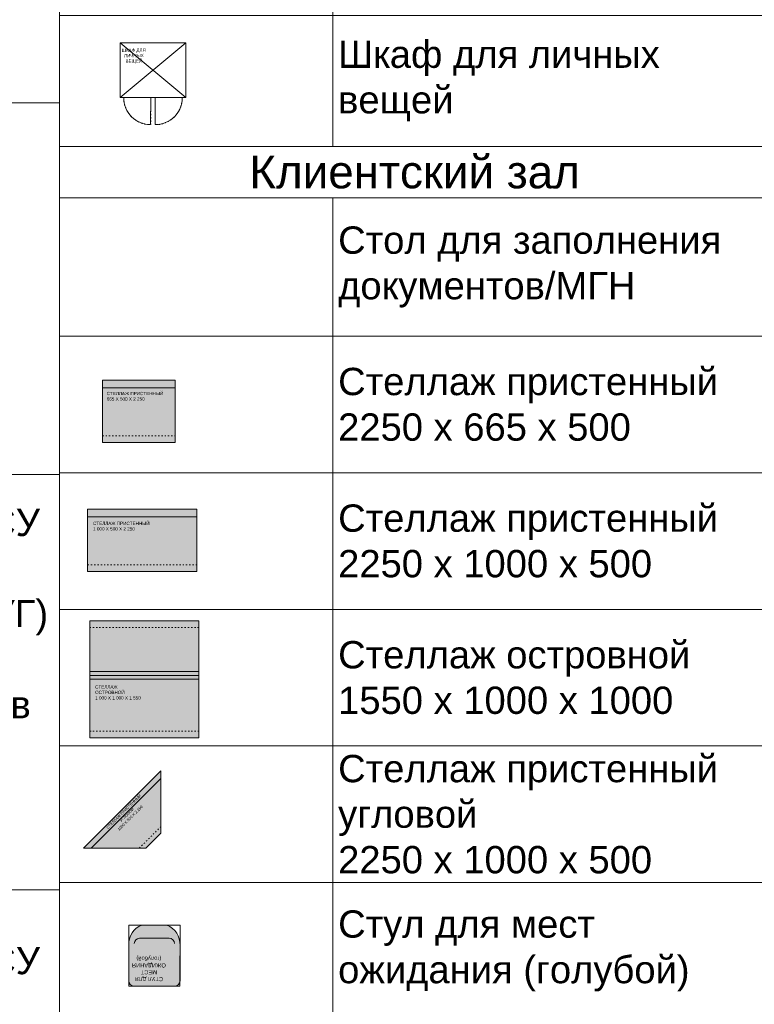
# Model space of a CAD drawing. Header units: millimetres. Extents: x -57464382 to 30606835, y -92609 to 65084.
# Tile 32 of 256: x -66369 to -59645, y -48973 to -39964. Entities that reach past the tile are written whole.
import ezdxf
from ezdxf import colors
from ezdxf.entities.mleader import LeaderData, LeaderLine
from ezdxf.math import Vec2, Vec3

# ---------------------------------------------------------------- set-up
doc = ezdxf.new("R2010")
doc.units = ezdxf.units.MM
doc.linetypes.add('ACAD_ISO03W100', pattern=[30, 12, -18])
doc.layers.get('0').update_dxf_attribs({"lineweight": 0})
for name, color, linetype, lineweight in [('07_АР_Размеры перегородки', 250, 'Continuous', 0), ('09_АР_Мебель', 4, 'Continuous', 9), ('17_АР_Текст', 235, 'Continuous', 0)]:
    doc.layers.add(name, color=color, linetype=linetype, lineweight=lineweight)
doc.layers.add('1. ПОДЛОЖКА', color=7, linetype='Continuous', lineweight=0, true_color=0x9b9292)
doc.styles.add('_ТЕКСТОВЫЙ', font='arial.ttf', dxfattribs={"width": 0.8})
doc.styles.add('_ТЕКСТОВЫЙ АННОТАТИЫНЫЙ', font='arial.ttf', dxfattribs={"width": 0.8})
doc.styles.add('HVAC_AEP', font='arial.ttf')
doc.styles.get("Standard").update_dxf_attribs({"font": 'arial.ttf'})

# ---------------------------------------------------------------- blocks, each defined once
blk = doc.blocks.new('*T175')
at = {"color": 0, "linetype": 'ByBlock', "lineweight": -2, "transparency": 16777216}
for p, q in [((0, 0), (8500, 0)), ((0, 0), (0, -27939.33333333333)), ((8500, 0), (8500, -27939.33333333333)), ((0, -469.6666666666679), (8500, -469.6666666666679)), ((4500, -469.6666666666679), (4500, -27939.33333333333)), ((0, -4969.666666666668), (8500, -4969.666666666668)), ((0, -9469.666666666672), (8500, -9469.666666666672)), ((0, -13269.66666666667), (8500, -13269.66666666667)), ((0, -16669.66666666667), (8500, -16669.66666666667)), ((0, -20469.66666666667), (8500, -20469.66666666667)), ((0, -24269.66666666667), (8500, -24269.66666666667)), ((0, -26370.40563892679), (8500, -26370.40563892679)), ((0, -27939.33333333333), (8500, -27939.33333333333))]:
    blk.add_line(p, q, dxfattribs=at)
at = {"color": 0, "lineweight": 15, "transparency": 16777216, "style": 'HVAC_AEP'}
for s, insert, char_height, width, attachment_point in [('{\\H0.83333x;\\C256;Готовые блоки (Барьеры, АРМ, Почтальоны)}', (4250, -234.8333333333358), 300, 8497, 5), ('{\\fCalibri|b0|i0|c204|p34;\\C256;Группа блоков 1200\\P\\PПо невозможности разместить стандартный барьер для приёма посылок, применить откидную столешницу для МГН}', (4550, -2719.666666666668), 250, 3900, 4), ('{\\fCalibri|b0|i0|c204|p34;\\C256;Группа блоков 1400\\P\\PПо невозможности разместить стандартный барьер для приёма посылок, применить откидную столешницу для МГН}', (4550, -7219.666666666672), 250, 3900, 4), ('{\\fCalibri|b0|i0|c204|p34;\\C256;Группа блоков \\P\\PПочта банк 1400}', (4550, -11369.66666666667), 250, 3900, 4), ('{\\fCalibri|b0|i0|c204|p34;\\C256;Группа блоков \\P\\PПочта банк 1200}', (4550, -14969.66666666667), 250, 3900, 4), ('{\\C256;ГРУППА МЕБЕЛИ ЦСУ (ЦЕНТР СОЦИАЛЬНЫХ УСЛУГ)\\P\\PЕсли не помещается в кабинете можно установить в клиентском зале }', (4550, -18569.66666666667), 250, 3900, 4), ('{\\C256;ГРУППА МЕБЕЛИ ЦСУ (ЦЕНТР СОЦИАЛЬНЫХ УСЛУГ)\\P\\P\\fCalibri|b0|i0|c204|p34;Если нет места на стол 1400 ставим выноску на стол МГН 1200}', (4550, -22369.66666666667), 250, 3900, 4)]:
    blk.add_mtext(s, dxfattribs=dict(at, insert=insert, char_height=char_height, width=width, attachment_point=attachment_point))
blk = doc.blocks.new('_Dot')
at = {"color": 0, "linetype": 'ByBlock', "lineweight": -2}
blk.add_line((-0.5, 0), (-1, 0), dxfattribs=at)
at = {"color": 0, "linetype": 'ByBlock', "const_width": 0.5}
blk.add_lwpolyline([(-0.25, 0, 1), (0.25, 0, 1)], format="xyb", close=True, dxfattribs=at)
blk = doc.blocks.new('*T176')
at = {"color": 0, "linetype": 'ByBlock', "lineweight": -2, "transparency": 16777216}
for p, q in [((0, 0), (6500, 0)), ((0, 0), (0, -13669.66666666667)), ((6500, 0), (6500, -13669.66666666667)), ((0, -469.6666666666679), (6500, -469.6666666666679)), ((2500, -469.6666666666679), (2500, -13669.66666666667)), ((0, -1669.666666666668), (6500, -1669.666666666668)), ((0, -2869.666666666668), (6500, -2869.666666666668)), ((0, -4069.666666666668), (6500, -4069.666666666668)), ((0, -5269.666666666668), (6500, -5269.666666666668)), ((0, -6469.666666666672), (6500, -6469.666666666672)), ((0, -7669.666666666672), (6500, -7669.666666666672)), ((0, -8869.666666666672), (6500, -8869.666666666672)), ((0, -10069.66666666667), (6500, -10069.66666666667)), ((0, -11269.66666666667), (6500, -11269.66666666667)), ((0, -12469.66666666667), (6500, -12469.66666666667)), ((0, -13669.66666666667), (6500, -13669.66666666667))]:
    blk.add_line(p, q, dxfattribs=at)
at = {"color": 0, "lineweight": 15, "transparency": 16777216, "style": 'HVAC_AEP'}
for s, insert, char_height, width, attachment_point in [('Хранение (стеллажи, шкафы)', (3250, -234.8333333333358), 300, 6497, 5), ('Стеллаж 400мм', (2550, -1069.666666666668), 250, 3900, 4), ('Стеллаж 600мм', (2550, -2269.666666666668), 250, 3900, 4), ('Стеллаж для^Jрозницы 400мм', (2550, -3469.666666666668), 250, 3900, 4), ('Стеллаж для^Jрозницы 600мм', (2550, -4669.666666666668), 250, 3900, 4), ('Шкаф ТМЦ', (2550, -5869.666666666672), 250, 3900, 4), ('Шкаф для розницы', (2550, -7069.666666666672), 250, 3900, 4), ('Шкаф Архива', (2550, -8269.666666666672), 250, 3900, 4), ('Сейф', (2550, -9469.666666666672), 250, 3900, 4), ('Шкаф уборочного^Jинвентаря', (2550, -10669.66666666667), 250, 3900, 4), ('Шкаф для одежды', (2550, -11869.66666666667), 250, 3900, 4), ('Шкаф для личных^Jвещей', (2550, -13069.66666666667), 250, 3900, 4)]:
    blk.add_mtext(s, dxfattribs=dict(at, insert=insert, char_height=char_height, width=width, attachment_point=attachment_point))
blk = doc.blocks.new('Шкаф для личных вещей')
at = {"layer": '09_АР_Мебель'}
for p, q in [((0, 0), (600, 0)), ((0, 0), (0, -500)), ((600, -500), (0, 0)), ((0, -500), (600, 0)), ((600, 0), (600, -500)), ((0, -500), (600, -500))]:
    blk.add_line(p, q, dxfattribs=at)
at = {"layer": '09_АР_Мебель', "linetype": 'ACAD_ISO03W100'}
for points in [[(280, -500), (280, -748, -0.4177431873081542), (32, -500, -1)], [(320, -500), (320, -748, 0.4177431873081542), (568, -500, 1)]]:
    blk.add_lwpolyline(points, format="xyb", dxfattribs=at)
at = {"layer": '1. ПОДЛОЖКА'}
blk.add_lwpolyline([(0, 0), (600, 0), (600, -500), (0, -500)], close=True, dxfattribs=at)
for points in [[(280, -500), (278.5164660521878, -748.0044639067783, -0.414213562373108), (31.99553609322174, -501.4835339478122)], [(320, -500), (321.4835339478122, -748.0044639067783, 0.414213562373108), (568.0044639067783, -501.4835339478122)]]:
    blk.add_lwpolyline(points, format="xyb", dxfattribs=at)
at = {"flags": 1}
for tag, p in [('КОД_ОБОРУДОВАНИЯ', (221.6539056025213, 76.45293890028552)), ('ДОП_ИНФОРМАЦИЯ', (221.6539056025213, 24.29836034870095)), ('ДОГОВОР', (605.968367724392, -35.61362288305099))]:
    blk.add_attdef(tag, p, '', height=25, dxfattribs=at)
at = {"layer": '09_АР_Мебель', "insert": (124.9632838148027, -120.4038753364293), "char_height": 30, "attachment_point": 5, "rotation": 0.7714526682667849}
blk.add_mtext_dynamic_manual_height_columns('{\\C7;ШКАФ ДЛЯ ЛИЧНЫХ ВЕЩЕЙ}', width=258, gutter_width=12.5, heights=[0], dxfattribs=at)
blk = doc.blocks.new('*T177')
at = {"color": 0, "linetype": 'ByBlock', "lineweight": -2, "transparency": 16777216}
for p, q in [((0, 0), (6500, 0)), ((0, 0), (0, -14269.66666666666)), ((6500, 0), (6500, -14269.66666666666)), ((0, -469.6666666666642), (6500, -469.6666666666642)), ((2500, -469.6666666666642), (2500, -14269.66666666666)), ((0, -1735.196452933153), (6500, -1735.196452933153)), ((0, -2985.196452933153), (6500, -2985.196452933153)), ((0, -4235.196452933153), (6500, -4235.196452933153)), ((0, -5485.196452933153), (6500, -5485.196452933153)), ((0, -6735.196452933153), (6500, -6735.196452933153)), ((0, -7985.196452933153), (6500, -7985.196452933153)), ((0, -9235.196452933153), (6500, -9235.196452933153)), ((0, -10335.19645293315), (6500, -10335.19645293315)), ((0, -11435.19645293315), (6500, -11435.19645293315)), ((0, -12535.19645293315), (6500, -12535.19645293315)), ((0, -14269.66666666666), (6500, -14269.66666666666))]:
    blk.add_line(p, q, dxfattribs=at)
at = {"color": 0, "lineweight": 15, "transparency": 16777216, "style": 'HVAC_AEP'}
for s, insert, char_height, width, attachment_point in [('Клиентский зал', (3250, -234.8333333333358), 300, 6497, 5), ('Стол для заполнения^Jдокументов/МГН', (2550, -1102.431559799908), 250, 3900, 4), ('Стеллаж пристенный^J2250 х 665 х 500', (2550, -2360.196452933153), 250, 3900, 4), ('Стеллаж пристенный^J2250 х 1000 х 500', (2550, -3610.196452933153), 250, 3900, 4), ('Стеллаж островной^J1550 х 1000 х 1000', (2550, -4860.196452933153), 250, 3900, 4), ('Стеллаж пристенный^Jугловой^J2250 х 1000 х 500', (2550, -6110.196452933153), 250, 3900, 4), ('Стул для мест^Jожидания (голубой)', (2550, -7360.196452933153), 250, 3900, 4), ('Рекламно^Jинформационный^Jстенд А3', (2550, -8610.196452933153), 250, 3900, 4), ('Информационный^Jстенд А4', (2550, -9785.196452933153), 250, 3900, 4), ('Стойка поворотная^Jдля ГЖП', (2550, -10885.19645293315), 250, 3900, 4), ('Стойка поворотная^Jдля открыток', (2550, -11985.19645293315), 250, 3900, 4), ('Банкомат', (2550, -13402.4315597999), 250, 3900, 4)]:
    blk.add_mtext(s, dxfattribs=dict(at, insert=insert, char_height=char_height, width=width, attachment_point=attachment_point))
blk = doc.blocks.new('Стеллаж торговый 1000х500х2250')
at = {"layer": '09_АР_Мебель', "lineweight": 0, "transparency": 33554483}
h = blk.add_hatch(color=162, dxfattribs=at)
h.dxf.hatch_style = 1
h.paths.add_polyline_path([(1000, 0), (0, 0), (0, -570), (1000, -570)])
at = {"layer": '09_АР_Мебель'}
for p, q in [((1000, 0), (0, 0)), ((0, 0), (0, -570)), ((1000, -570), (1000, 0)), ((0, -570), (1000, -570))]:
    blk.add_line(p, q, dxfattribs=at)
at = {"layer": '09_АР_Мебель', "lineweight": 0}
blk.add_line((0, -70), (1000, -70), dxfattribs=at)
at = {"layer": '09_АР_Мебель', "linetype": 'ACAD_ISO03W100', "lineweight": 0}
blk.add_line((0, -510), (1000, -510), dxfattribs=at)
at = {"flags": 1}
for tag, p in [('ДОП_ИНФОРМАЦИЯ', (595.1029466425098, 100.5241078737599)), ('КОД_ОБОРУДОВАНИЯ', (595.1029466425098, 152.6786864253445)), ('ДОГОВОР', (596.3138031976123, 37.32323183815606))]:
    blk.add_attdef(tag, p, '', height=25, dxfattribs=at)
at = {"layer": '09_АР_Мебель', "insert": (50, -116.1526616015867), "char_height": 30, "attachment_point": 1}
blk.add_mtext_dynamic_manual_height_columns('СТЕЛЛАЖ ПРИСТЕННЫЙ \\P1 000 Х 500 Х 2 250', width=770.9482064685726, gutter_width=12.5, heights=[0], dxfattribs=at)
blk = doc.blocks.new('*U967')
at = {"layer": '1. ПОДЛОЖКА'}
blk.add_lwpolyline([(1000, 0), (0, 0), (0, -570), (1000, -570)], close=True, dxfattribs=at)
blk.add_blockref('Стеллаж торговый 1000х500х2250', (0, 0))
blk = doc.blocks.new('Стеллаж торговый островной 1000х1000х1550')
at = {"layer": '09_АР_Мебель', "lineweight": 0, "true_color": 0xff52ff, "transparency": 33554483}
h = blk.add_hatch(color=211, dxfattribs=at)
h.dxf.hatch_style = 1
h.paths.add_polyline_path([(1000, 0), (0, 0), (0, -500), (1000, -500)])
h.paths.add_polyline_path([(1000.000034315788, -500.0000111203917), (3.431578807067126e-05, -500.0000111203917), (3.431578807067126e-05, -1070), (1000.000034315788, -1070)])
at = {"layer": '09_АР_Мебель'}
for p, q in [((1000, 0), (0, 0)), ((0, 0), (0, -500)), ((1000, -500), (1000, 0)), ((3.431578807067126e-05, -500.0000111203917), (3.431578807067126e-05, -1070)), ((1000.000034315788, -535.0000111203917), (3.431578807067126e-05, -535.0000111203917)), ((1000.000034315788, -1070), (1000.000034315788, -500.0000111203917)), ((3.431578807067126e-05, -1070), (1000.000034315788, -1070))]:
    blk.add_line(p, q, dxfattribs=at)
at = {"layer": '09_АР_Мебель', "linetype": 'ACAD_ISO03W100', "lineweight": 0}
for p, q in [((1000, -60), (0, -60)), ((3.431578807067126e-05, -1010), (1000.000034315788, -1010))]:
    blk.add_line(p, q, dxfattribs=at)
at = {"layer": '09_АР_Мебель', "lineweight": 0}
blk.add_line((0, -465), (1000, -465), dxfattribs=at)
at = {"flags": 1}
for tag, p in [('КОД_ОБОРУДОВАНИЯ', (593.5668674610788, 78.52684498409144)), ('ДОП_ИНФОРМАЦИЯ', (593.5668674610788, 26.37226643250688)), ('ДОГОВОР', (1035.64341100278, -4.36505891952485e-15))]:
    blk.add_attdef(tag, p, '', height=25, dxfattribs=at)
at = {"layer": '09_АР_Мебель', "insert": (50.00003431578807, -590.0000111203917), "char_height": 30, "attachment_point": 1}
blk.add_mtext_dynamic_manual_height_columns('СТЕЛЛАЖ \\PОСТРОВНОЙ\\P1 000 Х 1 000 Х 1 550', width=770.9482064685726, gutter_width=12.5, heights=[0], dxfattribs=at)
blk = doc.blocks.new('*U970')
at = {"layer": '1. ПОДЛОЖКА'}
blk.add_lwpolyline([(0, 0), (1000.000034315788, 0), (1000.000034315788, -1070), (0, -1070)], close=True, dxfattribs=at)
blk.add_lwpolyline([(1000.000034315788, -500.0000111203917), (0, -500.0000111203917)], dxfattribs=at)
blk.add_blockref('Стеллаж торговый островной 1000х1000х1550', (0, 0))
blk = doc.blocks.new('Стеллаж торговый 665х500х2250')
at = {"layer": '09_АР_Мебель', "lineweight": 0, "transparency": 33554483}
h = blk.add_hatch(color=162, dxfattribs=at)
h.dxf.hatch_style = 1
h.paths.add_polyline_path([(665, 0), (0, 0), (0, -570), (665, -570)])
at = {"layer": '09_АР_Мебель'}
for p, q in [((665, 0), (0, 0)), ((0, 0), (0, -570)), ((665, -570), (665, 0)), ((0, -570), (665, -570))]:
    blk.add_line(p, q, dxfattribs=at)
at = {"layer": '09_АР_Мебель', "lineweight": 0}
blk.add_line((0, -70), (665, -70), dxfattribs=at)
at = {"layer": '09_АР_Мебель', "linetype": 'ACAD_ISO03W100', "lineweight": 0}
blk.add_line((0, -510), (665, -510), dxfattribs=at)
at = {"flags": 1}
for tag, p in [('ДОП_ИНФОРМАЦИЯ', (260.2130339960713, 86.67530341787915)), ('КОД_ОБОРУДОВАНИЯ', (260.2130339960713, 138.8298819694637)), ('ДОГОВОР', (261.9383886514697, 33.81989199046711))]:
    blk.add_attdef(tag, p, '', height=25, dxfattribs=at)
at = {"layer": '09_АР_Мебель', "insert": (39.55951542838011, -106.8615840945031), "char_height": 30, "attachment_point": 1}
blk.add_mtext_dynamic_manual_height_columns('СТЕЛЛАЖ ПРИСТЕННЫЙ\\P665 Х 500 Х 2 250', width=615, gutter_width=12.5, heights=[0], dxfattribs=at)
blk = doc.blocks.new('*U968')
at = {"layer": '1. ПОДЛОЖКА'}
blk.add_lwpolyline([(0, 0), (665, 0), (665, -570), (0, -570)], close=True, dxfattribs=at)
blk.add_blockref('Стеллаж торговый 665х500х2250', (0, 0))
blk = doc.blocks.new('Стеллаж пристенный угловой')
at = {"layer": '09_АР_Мебель', "lineweight": 0, "transparency": 33554483}
h = blk.add_hatch(color=162, dxfattribs=at)
h.dxf.hatch_style = 1
h.paths.add_polyline_path([(707.1067811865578, 707.1067811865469), (0, 0), (570, -7.275957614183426e-12), (707.1067811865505, 137.1067811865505)])
at = {"layer": '09_АР_Мебель'}
for p, q in [((707.1067811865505, 707.1067811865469), (0, 0)), ((707.1067811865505, 637.1067811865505), (70, 3.637978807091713e-12)), ((707.1067811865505, 707.1067811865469), (707.1067811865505, 137.1067811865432)), ((707.1067811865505, 137.1067811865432), (570, 0)), ((0, 0), (570, 0))]:
    blk.add_line(p, q, dxfattribs=at)
at = {"layer": '09_АР_Мебель', "linetype": 'ACAD_ISO03W100', "lineweight": 0}
blk.add_line((510, 0), (707.1067811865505, 197.1067811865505), dxfattribs=at)
at = {"flags": 1}
for tag, p in [('КОД_ОБОРУДОВАНИЯ', (233.2052502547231, 464.4357587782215)), ('ДОП_ИНФОРМАЦИЯ', (269.2913921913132, 426.7808729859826)), ('ДОГОВОР', (307.5688726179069, 394.2369184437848))]:
    blk.add_attdef(tag, p, '', height=25, rotation=43.78129110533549, dxfattribs=at)
at = {"layer": '09_АР_Мебель', "insert": (359.6252115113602, 344.343186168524), "char_height": 25, "attachment_point": 2, "rotation": 44.99999999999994}
blk.add_mtext_dynamic_manual_height_columns('СТЕЛЛАЖ ПРИСТЕННЫЙ\\PУГЛОВОЙ\\P1000 Х 500 Х 2 250', width=553.3350738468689, gutter_width=12.5, heights=[0], dxfattribs=at)
blk = doc.blocks.new('*U969')
at = {"layer": '1. ПОДЛОЖКА'}
blk.add_lwpolyline([(691.9791716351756, 272.9750559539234), (-15.12760955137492, -434.1317252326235), (554.8723904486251, -434.1317252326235), (691.9791716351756, -297.0249440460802), (691.9791716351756, 272.9750559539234)], dxfattribs=at)
blk.add_blockref('Стеллаж пристенный угловой', (-15.12760955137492, -434.1317252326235))
blk = doc.blocks.new('Стул для клиентов голубой')
at = {"layer": '09_АР_Мебель', "transparency": 33554508}
h = blk.add_hatch(color=162, dxfattribs=at)
h.dxf.hatch_style = 1
edge = h.paths.add_edge_path()
edge.add_arc((-184.8229429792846, 509.8229429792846), 50.17736940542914, 90.20217562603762, 179.7978243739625, ccw=False)
edge.add_line((-185, 560), (185, 560))
edge.add_arc((185, 510), 50, 0, 90, ccw=False)
edge.add_line((235, 510), (235, 182.9367912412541))
edge.add_arc((44.79730543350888, 176.8368820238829), 190.3004832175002, -68.31833268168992, 1.8368788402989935, ccw=False)
edge.add_line((115.1037138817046, 0), (-115.1037138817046, 0))
edge.add_arc((-44.15573395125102, 177.4081137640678), 191.0687171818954, 177.2225499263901, 248.20284079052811, ccw=False)
edge.add_line((-235, 186.6666666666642), (-235, 509.9999999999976))
at = {"layer": '09_АР_Мебель'}
for points in [[(-235, 510, -0.4121480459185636), (-185, 560), (185, 560, -0.4142135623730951), (235, 510), (235, 182.9367912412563, -0.316043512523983), (115.1037138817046, 0), (-115.1037138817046, 0, -0.3200077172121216), (-235, 186.6666666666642), (-235, 510)], [(185, 169.4350291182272, -0.3159935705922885), (135, 119.4350291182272), (-135, 119.4350291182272, -0.4142135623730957), (-185, 169.4350291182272, -0.9999999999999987)]]:
    blk.add_lwpolyline(points, format="xyb", dxfattribs=at)
at = {"layer": '1. ПОДЛОЖКА'}
blk.add_lwpolyline([(-234.5071366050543, 560), (234.5071366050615, 560), (234.0142732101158, 0), (-235, 0)], close=True, dxfattribs=at)
at = {"flags": 1}
for tag, p in [('КОД_ОБОРУДОВАНИЯ', (-151.0489313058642, 707.3317879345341)), ('ДОП_ИНФОРМАЦИЯ', (-117.4157130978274, 655.1772093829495)), ('ДОГОВОР', (63.66156064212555, 602.079197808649))]:
    blk.add_attdef(tag, p, '', height=25, dxfattribs=at)
at = {"layer": '09_АР_Мебель', "insert": (49.8404815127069, 395.1068439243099), "char_height": 37.5, "attachment_point": 5}
blk.add_mtext_dynamic_manual_height_columns('{\\C7;СТУЛ ДЛЯ\\PМЕСТ ОЖИДАНИЯ\\P(голубой)}', width=348.4047053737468, gutter_width=12.5, heights=[353.238243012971], dxfattribs=at)

msp = doc.modelspace()

# ---------------------------------------------------------------- block references
for name, p in [('*T175', (-74504.52991571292, -27455.10537215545)), ('*T176', (-66004.52991571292, -27455.10537215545)), ('*T177', (-66004.52991571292, -41124.77203882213)), ('*U968', (-65612.01906562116, -43262.81803260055)), ('*U967', (-65747.33739884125, -44442.06002941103)), ('*U970', (-65728.42870381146, -45464.53625309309)), ('*U969', (-65770.55813655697, -47111.28945467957))]:
    msp.add_blockref(name, p)
at = {"lineweight": 0}
msp.add_blockref('Шкаф для личных вещей', (-65449.31868375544, -40176.90991372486), dxfattribs=at)
at = {"rotation": 180}
msp.add_blockref('Стул для клиентов голубой', (-65136.70440747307, -48248.36610538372), dxfattribs=at)

# ---------------------------------------------------------------- leaders
at = {"layer": '07_АР_Размеры перегородки', "lineweight": 18}
ml = msp.add_multileader_mtext('Standard', dxfattribs=at)
ml.set_content('{\\LРазвертка  1 - 4}', color=256, style='_ТЕКСТОВЫЙ АННОТАТИЫНЫЙ')
ml.set_leader_properties(lineweight=0)
ml.build(insert=Vec2(0, 0))
ml.multileader.update_dxf_attribs({"text_left_attachment_type": 6, "text_right_attachment_type": 6, "dogleg_length": 11.69934794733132, "arrow_head_size": 100, "scale": 100})
ctx = ml.context
ctx.base_point, ctx.scale, ctx.char_height, ctx.arrow_head_size, ctx.landing_gap_size, ctx.plane_origin = Vec3(173952.7571064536, -48813.01407071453), 100, 250, 100, 100, Vec3(147297.1778552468, -44587.87862951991)
ctx.left_attachment, ctx.right_attachment, ctx.text_align_type = 6, 6, 2
notes = []
notes.append((ctx, [(0, (0, 0, 0), (0, 0), (1, 0), 1, [])]))
ctx.mtext.insert, ctx.mtext.width, ctx.mtext.alignment, ctx.mtext.flow_direction = Vec3(176469.4556057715, -48429.7262125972), 576408.516982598, 3, 5
ml = msp.add_multileader_mtext('Standard', dxfattribs=at)
ml.set_content('{\\LРазвертка  5 - 8}', color=256, style='_ТЕКСТОВЫЙ АННОТАТИЫНЫЙ')
ml.set_leader_properties(lineweight=0)
ml.build(insert=Vec2(0, 0))
ml.multileader.update_dxf_attribs({"text_left_attachment_type": 6, "text_right_attachment_type": 6, "dogleg_length": 11.69934794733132, "arrow_head_size": 100, "scale": 100})
ctx = ml.context
ctx.base_point, ctx.scale, ctx.char_height, ctx.arrow_head_size, ctx.landing_gap_size, ctx.plane_origin = Vec3(186285.5623223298, -48881.11027727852), 100, 250, 100, 100, Vec3(159629.983071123, -44655.9748360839)
ctx.left_attachment, ctx.right_attachment, ctx.text_align_type = 6, 6, 2
notes.append((ctx, [(0, (0, 0, 0), (0, 0), (1, 0), 1, [])]))
ctx.mtext.insert, ctx.mtext.width, ctx.mtext.alignment, ctx.mtext.flow_direction = Vec3(188803.7342186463, -48497.8224191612), 576408.516982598, 3, 5
ml = msp.add_multileader_mtext('Standard', dxfattribs=at)
ml.set_content('{\\LРазвертка  9 - 12}', color=256, style='_ТЕКСТОВЫЙ АННОТАТИЫНЫЙ')
ml.set_leader_properties(lineweight=0)
ml.build(insert=Vec2(0, 0))
ml.multileader.update_dxf_attribs({"text_left_attachment_type": 6, "text_right_attachment_type": 6, "dogleg_length": 11.69934794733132, "arrow_head_size": 100, "scale": 100})
ctx = ml.context
ctx.base_point, ctx.scale, ctx.char_height, ctx.arrow_head_size, ctx.landing_gap_size, ctx.plane_origin = Vec3(204505.9126654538, -48881.11027727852), 100, 250, 100, 100, Vec3(172578.0090672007, -44655.9748360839)
ctx.left_attachment, ctx.right_attachment, ctx.text_align_type = 6, 6, 2
notes.append((ctx, [(0, (0, 0, 0), (0, 0), (1, 0), 1, [])]))
ctx.mtext.insert, ctx.mtext.width, ctx.mtext.alignment, ctx.mtext.flow_direction = Vec3(207207.6043434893, -48497.8224191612), 576408.516982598, 3, 5
at = {"layer": '17_АР_Текст', "lineweight": 18}
ml = msp.add_multileader_mtext('Standard', dxfattribs=at)
ml.set_content('ЦСУ оборудование:\\PМонитор 23,8"\\PСистемный блок (с комплектующими)\\PИсточник бесперебойного питания\\PМышь, клавиатура\\PWeb-камера\\PМФУ лазерный', color=256, style='_ТЕКСТОВЫЙ')
ml.set_leader_properties(lineweight=0)
ml.set_arrow_properties(name='DOT')
ml.build(insert=Vec2(0, 0))
ml.multileader.update_dxf_attribs({"text_left_attachment_type": 6, "text_right_attachment_type": 6, "dogleg_length": 0.3600000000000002, "arrow_head_size": 50, "scale": 100})
ctx = ml.context
ctx.base_point, ctx.scale, ctx.char_height, ctx.arrow_head_size, ctx.landing_gap_size, ctx.plane_origin = Vec3(-74068.29152371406, -45779.57675444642), 100, 200, 50, 100, Vec3(-68828.30775664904, -40627.4056790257)
ctx.left_attachment, ctx.right_attachment, ctx.attachment_type = 6, 6, 2
notes.append((ctx, [(1, (1, 1, 0), (-74104.29152371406, -45779.57675444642), (1, 0), 36.00000000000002, [(0, [(-74104.29152371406, -44789.73492717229)], 0, [])])]))
ctx.mtext.insert, ctx.mtext.width, ctx.mtext.defined_height, ctx.mtext.flow_direction = Vec3(-73968.29152371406, -45524.05151570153), 5220.323782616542, 815.5168005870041, 5
ml = msp.add_multileader_mtext('Standard', dxfattribs=at)
ml.set_content('ЦСУ оборудование:\\PМонитор 23,8"\\PСистемный блок (с комплектующими)\\PИсточник бесперебойного питания\\PМышь, клавиатура\\PWeb-камера\\PМФУ лазерный', color=256, style='_ТЕКСТОВЫЙ')
ml.set_leader_properties(lineweight=0)
ml.set_arrow_properties(name='DOT')
ml.build(insert=Vec2(0, 0))
ml.multileader.update_dxf_attribs({"text_left_attachment_type": 6, "text_right_attachment_type": 6, "dogleg_length": 0.3600000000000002, "arrow_head_size": 50, "scale": 100})
ctx = ml.context
ctx.base_point, ctx.scale, ctx.char_height, ctx.arrow_head_size, ctx.landing_gap_size, ctx.plane_origin = Vec3(-74068.29152371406, -49557.0427603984), 100, 200, 50, 100, Vec3(-68828.30775664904, -44334.07486417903)
ctx.left_attachment, ctx.right_attachment, ctx.attachment_type = 6, 6, 2
notes.append((ctx, [(1, (1, 1, 0), (-74104.29152371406, -49557.0427603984), (1, 0), 36.00000000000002, [(0, [(-74104.29152371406, -48496.40411232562)], 0, [])])]))
ctx.mtext.insert, ctx.mtext.width, ctx.mtext.defined_height, ctx.mtext.flow_direction = Vec3(-73968.29152371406, -49301.51752165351), 5220.323782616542, 815.5168005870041, 5
for ctx, leaders in notes:
    for number, flags, end, landing, length, lines in leaders:
        leader = LeaderData()
        leader.index, (leader.has_last_leader_line, leader.has_dogleg_vector, leader.attachment_direction) = number, flags
        leader.last_leader_point, leader.dogleg_vector, leader.dogleg_length = Vec3(end), Vec3(landing), length
        for number, points, colour, breaks in lines:
            line = LeaderLine()
            line.index, line.vertices, line.color, line.breaks = number, Vec3.list(points), colors.encode_raw_color(colour), breaks
            leader.lines.append(line)
        ctx.leaders.append(leader)

doc.saveas('drawing.dxf')
